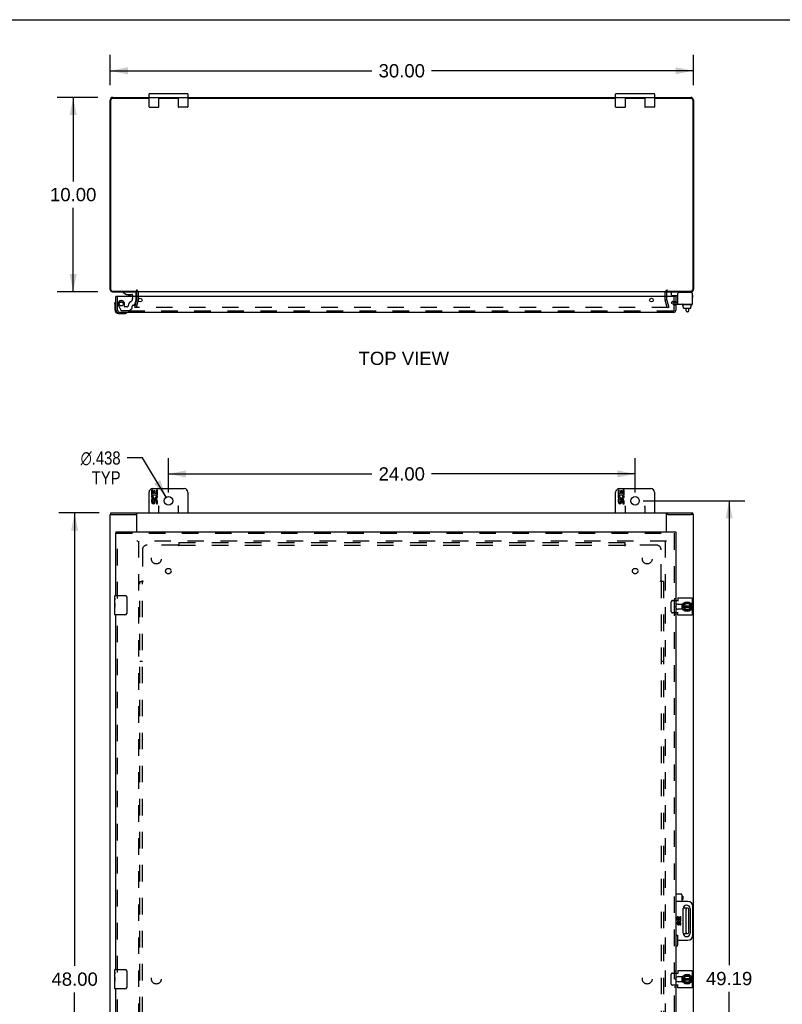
# Model space of a CAD drawing. Header units: inches. Extents: x 0 to 155, y 0 to 100.
# Tile 5 of 7: x 39 to 78, y 49 to 100. Entities that reach past the tile are written whole.
import ezdxf

# ---------------------------------------------------------------- set-up
doc = ezdxf.new("R2010")
doc.units = ezdxf.units.IN
doc.header["$LTSCALE"] = 8.5
doc.header["$MEASUREMENT"] = 0
doc.linetypes.add('HIDDEN', pattern=[0.2, 0.1, -0.1])
doc.layers.get('0').update_dxf_attribs({"linetype": 'CONTINUOUS'})
for name, color, linetype in [('DEFAULT_2', 8, 'HIDDEN'), ('DIMENSIONS', 7, 'CONTINUOUS'), ('DOOR_ASSEMBLY', 7, 'CONTINUOUS'), ('SUBPANEL', 7, 'CONTINUOUS')]:
    doc.layers.add(name, color=color, linetype=linetype)
doc.styles.get("Standard").update_dxf_attribs({"font": 'arial.ttf'})
doc.styles.add('TEXTSTYLE_1', font='gdt', dxfattribs={"width": 0.8})
doc.dimstyles.new('DIMSTYLE_1', dxfattribs={"dimtxt": 0.681818, "dimasz": 0.909091, "dimexe": 0.09, "dimexo": 0.07, "dimgap": 0.0375, "dimtad": 0, "dimtih": 1, "dimtoh": 1, "dimzin": 4, "dimdsep": 46, "dimtxsty": 'Standard', "dimblk": '_FILLED', "dimblk1": '_FILLED', "dimblk2": '_FILLED', "dimcen": 0.09, "dimadec": 3, "dimazin": 1, "dimtfac": 1, "dimtdec": 3, "dimtofl": 0, "dimtmove": 0, "dimatfit": 3, "dimldrblk": '_FILLED', "dimfxl": 0, "dimtolj": 1, "dimtzin": 4, "dimarcsym": 0})
doc.dimstyles.new('DIMSTYLE_2', dxfattribs={"dimtxt": 0.681818, "dimasz": 0.909091, "dimexe": 0.09, "dimexo": 0.07, "dimgap": 0.09, "dimtad": 0, "dimtih": 1, "dimtoh": 1, "dimdec": 3, "dimzin": 4, "dimdsep": 46, "dimtxsty": 'Standard', "dimblk": '_FILLED', "dimblk1": '_FILLED', "dimblk2": '_FILLED', "dimcen": 0.09, "dimadec": 3, "dimazin": 1, "dimtfac": 1, "dimtdec": 3, "dimtofl": 0, "dimtmove": 0, "dimatfit": 1, "dimldrblk": '_FILLED', "dimfxl": 0, "dimtolj": 1, "dimtzin": 4, "dimarcsym": 0})

# ---------------------------------------------------------------- blocks, each defined once
blk = doc.blocks.new('_FILLED')
at = {"color": 0, "linetype": 'ByBlock'}
blk.add_solid([(0, 0), (-1, 0.2), (-1, -0.2)], dxfattribs=at)
blk = doc.blocks.new('*D1')
at = {"layer": 'DIMENSIONS', "color": 2, "linetype": 'Continuous'}
for p, q in [((43.88, 96.633), (43.88, 98.189)), ((73.88, 96.633), (73.88, 98.189)), ((43.88, 97.37), (57.348, 97.37)), ((73.88, 97.37), (60.412, 97.37))]:
    blk.add_line(p, q, dxfattribs=at)
at = {"layer": 'DIMENSIONS', "color": 2, "linetype": 'Continuous', "xscale": 0.9090909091, "yscale": 0.9090909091, "zscale": 0.9090909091, "rotation": 180}
blk.add_blockref('_FILLED', (43.88, 97.37), dxfattribs=at)
at = {"layer": 'DIMENSIONS', "color": 2, "linetype": 'Continuous', "xscale": 0.9090909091, "yscale": 0.9090909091, "zscale": 0.9090909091}
blk.add_blockref('_FILLED', (73.88, 97.37), dxfattribs=at)
at = {"layer": 'DIMENSIONS', "color": 2, "linetype": 'Continuous', "insert": (58.88, 97.711), "char_height": 0.6818, "width": 2.38256, "attachment_point": 2, "line_spacing_factor": 0.9}
blk.add_mtext('30.00', dxfattribs=at)
blk = doc.blocks.new('*D2')
at = {"layer": 'DIMENSIONS', "color": 2, "linetype": 'Continuous'}
for p, q in [((43.244, 95.997), (41.16, 95.997)), ((41.978, 95.997), (41.978, 91.679)), ((41.978, 85.997), (41.978, 90.315)), ((43.244, 85.997), (41.16, 85.997))]:
    blk.add_line(p, q, dxfattribs=at)
at = {"layer": 'DIMENSIONS', "color": 2, "linetype": 'Continuous', "xscale": 0.9090909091, "yscale": 0.9090909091, "zscale": 0.9090909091}
for p, rotation in [((41.978, 95.997), 90), ((41.978, 85.997), 270)]:
    blk.add_blockref('_FILLED', p, dxfattribs=dict(at, rotation=rotation))
at = {"layer": 'DIMENSIONS', "color": 2, "linetype": 'Continuous', "insert": (41.978, 91.338), "char_height": 0.6818, "width": 2.38256, "attachment_point": 2, "line_spacing_factor": 0.9}
blk.add_mtext('10.00', dxfattribs=at)
blk = doc.blocks.new('*D6')
at = {"layer": 'DIMENSIONS', "color": 2, "linetype": 'Continuous'}
for p, q in [((45.551, 77.438), (44.755, 77.438)), ((46.767, 75.424), (45.551, 77.438))]:
    blk.add_line(p, q, dxfattribs=at)
at = {"layer": 'DIMENSIONS', "color": 2, "linetype": 'Continuous', "xscale": 0.9090909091, "yscale": 0.9090909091, "zscale": 0.9090909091, "rotation": 301.1315524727}
blk.add_blockref('_FILLED', (46.767, 75.424), dxfattribs=at)
at = {"layer": 'DIMENSIONS', "color": 2, "linetype": 'Continuous', "insert": (44.414, 77.779), "char_height": 0.68182, "width": 2.76191, "attachment_point": 3, "line_spacing_factor": 0.9, "style": 'TEXTSTYLE_1'}
blk.add_mtext('{\\fgdt;n}\\fArial;.438\\PTYP', dxfattribs=at)
blk = doc.blocks.new('*D7')
at = {"layer": 'DIMENSIONS', "color": 2, "linetype": 'Continuous'}
for p, q in [((46.88, 75.654), (46.88, 77.437)), ((70.88, 75.654), (70.88, 77.437)), ((46.88, 76.619), (57.348, 76.619)), ((70.88, 76.619), (60.412, 76.619))]:
    blk.add_line(p, q, dxfattribs=at)
at = {"layer": 'DIMENSIONS', "color": 2, "linetype": 'Continuous', "xscale": 0.9090909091, "yscale": 0.9090909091, "zscale": 0.9090909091, "rotation": 180}
blk.add_blockref('_FILLED', (46.88, 76.619), dxfattribs=at)
at = {"layer": 'DIMENSIONS', "color": 2, "linetype": 'Continuous', "xscale": 0.9090909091, "yscale": 0.9090909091, "zscale": 0.9090909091}
blk.add_blockref('_FILLED', (70.88, 76.619), dxfattribs=at)
at = {"layer": 'DIMENSIONS', "color": 2, "linetype": 'Continuous', "insert": (58.88, 76.96), "char_height": 0.6818, "width": 2.38256, "attachment_point": 2, "line_spacing_factor": 0.9}
blk.add_mtext('24.00', dxfattribs=at)
blk = doc.blocks.new('*D8')
at = {"layer": 'DIMENSIONS', "color": 2, "linetype": 'Continuous'}
for p, q in [((71.298, 75.237), (76.535, 75.237)), ((75.717, 75.237), (75.717, 51.325)), ((75.717, 26.05), (75.717, 49.961)), ((71.298, 26.05), (76.535, 26.05))]:
    blk.add_line(p, q, dxfattribs=at)
at = {"layer": 'DIMENSIONS', "color": 2, "linetype": 'Continuous', "xscale": 0.9090909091, "yscale": 0.9090909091, "zscale": 0.9090909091}
for p, rotation in [((75.717, 75.237), 90), ((75.717, 26.05), 270)]:
    blk.add_blockref('_FILLED', p, dxfattribs=dict(at, rotation=rotation))
at = {"layer": 'DIMENSIONS', "color": 2, "linetype": 'Continuous', "insert": (75.717, 50.984), "char_height": 0.6818, "width": 2.38256, "attachment_point": 2, "line_spacing_factor": 0.9}
blk.add_mtext('49.19', dxfattribs=at)
blk = doc.blocks.new('*D9')
at = {"layer": 'DIMENSIONS', "color": 2, "linetype": 'Continuous'}
for p, q in [((43.307, 74.612), (41.235, 74.612)), ((42.053, 74.612), (42.053, 51.293)), ((42.053, 26.612), (42.053, 49.93)), ((43.307, 26.612), (41.235, 26.612))]:
    blk.add_line(p, q, dxfattribs=at)
at = {"layer": 'DIMENSIONS', "color": 2, "linetype": 'Continuous', "xscale": 0.9090909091, "yscale": 0.9090909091, "zscale": 0.9090909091}
for p, rotation in [((42.053, 74.612), 90), ((42.053, 26.612), 270)]:
    blk.add_blockref('_FILLED', p, dxfattribs=dict(at, rotation=rotation))
at = {"layer": 'DIMENSIONS', "color": 2, "linetype": 'Continuous', "insert": (42.053, 50.953), "char_height": 0.6818, "width": 2.38256, "attachment_point": 2, "line_spacing_factor": 0.9}
blk.add_mtext('48.00', dxfattribs=at)

msp = doc.modelspace()

# ---------------------------------------------------------------- linework, layer by layer
at = {"color": 7, "linetype": 'Continuous'}
for p, q in [((0, 100), (154.5455, 100)), ((45.8802, 95.5221), (45.8802, 96.1721)), ((45.9052, 96.1971), (47.8552, 96.1971)), ((45.9052, 95.9971), (47.8552, 95.9971)), ((46.3802, 95.5221), (46.3802, 95.9971)), ((47.3802, 95.9971), (47.3802, 95.5221)), ((47.8802, 96.1721), (47.8802, 95.5221)), ((69.8802, 95.5221), (69.8802, 96.1721)), ((69.9052, 96.1971), (71.8552, 96.1971)), ((69.9052, 95.9971), (71.8552, 95.9971)), ((70.3802, 95.5221), (70.3802, 95.9971)), ((71.3802, 95.9971), (71.3802, 95.5221)), ((71.8802, 96.1721), (71.8802, 95.5221)), ((45.9052, 95.4971), (46.3552, 95.4971)), ((47.8552, 95.4971), (47.4052, 95.4971)), ((69.9052, 95.4971), (70.3552, 95.4971)), ((71.8552, 95.4971), (71.4052, 95.4971)), ((72.7612, 85.8196), (72.7612, 85.9571)), ((72.7712, 85.8096), (73.0863, 85.8096)), ((73.8237, 85.9171), (73.8237, 85.9036)), ((73.3046, 85.3296), (73.3046, 85.3496)), ((73.8016, 85.3196), (73.3146, 85.3196)), ((73.3567, 85.2126), (73.3567, 85.3196)), ((73.3567, 85.2126), (73.373, 85.2126)), ((73.3721, 85.1546), (73.3721, 85.2126)), ((73.373, 85.1546), (73.373, 85.2126)), ((73.7661, 85.2126), (73.7487, 85.2126)), ((73.7487, 85.1546), (73.7487, 85.2126)), ((73.7497, 85.1546), (73.7497, 85.2126)), ((73.7661, 85.2126), (73.7661, 85.3196)), ((73.8116, 85.3296), (73.8116, 85.3496)), ((73.3832, 85.1446), (73.7384, 85.1446)), ((73.5032, 85.0207), (73.5032, 85.1446)), ((73.5832, 84.9607), (73.5632, 84.9607)), ((73.6432, 85.0207), (73.6432, 85.1446)), ((45.8802, 74.6117), (45.8802, 75.6767)), ((46.0066, 75.7737), (46.0066, 75.5433)), ((46.0695, 75.7737), (46.0066, 75.7737)), ((46.0066, 75.5433), (46.2683, 75.5433)), ((46.0772, 75.5073), (46.0195, 75.5323)), ((46.0652, 75.8617), (47.6952, 75.8617)), ((46.0695, 75.6062), (46.0695, 75.7737)), ((46.1323, 75.6062), (46.0695, 75.6062)), ((46.1323, 75.7422), (46.1323, 75.6062)), ((46.193, 75.7422), (46.1323, 75.7422)), ((46.193, 75.6062), (46.193, 75.7422)), ((46.2581, 75.6062), (46.193, 75.6062)), ((46.2683, 75.5433), (46.2409, 75.5241)), ((46.2581, 75.7737), (46.2581, 75.6062)), ((46.321, 75.7737), (46.2581, 75.7737)), ((46.3028, 75.5433), (46.321, 75.5433)), ((46.321, 75.5433), (46.321, 75.7737)), ((47.8802, 75.6767), (47.8802, 74.6117)), ((69.8802, 74.6117), (69.8802, 75.6767)), ((70.0066, 75.7737), (70.0066, 75.5433)), ((70.0695, 75.7737), (70.0066, 75.7737)), ((70.0066, 75.5433), (70.2683, 75.5433)), ((70.0772, 75.5073), (70.0195, 75.5323)), ((70.0652, 75.8617), (71.6952, 75.8617)), ((70.0695, 75.6062), (70.0695, 75.7737)), ((70.1323, 75.6062), (70.0695, 75.6062)), ((70.1323, 75.7422), (70.1323, 75.6062)), ((70.193, 75.7422), (70.1323, 75.7422)), ((70.193, 75.6062), (70.193, 75.7422)), ((70.2581, 75.6062), (70.193, 75.6062)), ((70.2683, 75.5433), (70.2409, 75.5241)), ((70.2581, 75.7737), (70.2581, 75.6062)), ((70.321, 75.7737), (70.2581, 75.7737)), ((70.3028, 75.5433), (70.321, 75.5433)), ((70.321, 75.5433), (70.321, 75.7737)), ((71.8802, 75.6767), (71.8802, 74.6117)), ((46.0066, 75.3127), (46.0066, 75.1764)), ((46.0695, 75.3127), (46.0066, 75.3127)), ((46.0695, 75.1764), (46.0695, 75.3127)), ((46.1323, 75.2184), (46.1324, 75.1764)), ((46.193, 75.1558), (46.1929, 75.2248)), ((46.2581, 75.2184), (46.2581, 75.0821)), ((46.2581, 75.0821), (46.321, 75.0821)), ((46.321, 75.0821), (46.321, 75.2184)), ((70.0066, 75.3127), (70.0066, 75.1764)), ((70.0695, 75.3127), (70.0066, 75.3127)), ((70.0695, 75.1764), (70.0695, 75.3127)), ((70.1323, 75.2184), (70.1324, 75.1764)), ((70.193, 75.1558), (70.1929, 75.2248)), ((70.2581, 75.2184), (70.2581, 75.0821)), ((70.2581, 75.0821), (70.321, 75.0821)), ((70.321, 75.0821), (70.321, 75.2184)), ((43.8803, 74.5367), (43.9879, 74.5367)), ((43.9132, 74.5367), (43.9132, 74.6117)), ((45.2552, 74.5367), (45.1961, 74.5367)), ((45.2552, 74.6117), (45.2552, 74.5809)), ((46.3802, 74.6117), (46.3802, 74.9051)), ((47.3802, 74.9051), (47.3802, 74.6117)), ((70.3802, 74.6117), (70.3802, 74.9051)), ((71.3802, 74.9051), (71.3802, 74.6117)), ((72.5052, 74.6117), (72.5052, 74.5809)), ((72.5643, 74.5367), (72.5052, 74.5367)), ((73.8801, 74.5367), (73.7724, 74.5367)), ((73.8472, 74.5367), (73.8472, 74.6117)), ((73.3578, 69.7911), (73.4453, 69.9612)), ((73.6622, 69.9667), (73.4542, 69.9667)), ((73.4623, 69.9474), (73.4685, 69.9377)), ((73.4685, 69.9377), (73.6402, 69.9455)), ((73.6459, 69.9558), (73.6402, 69.9455)), ((73.6402, 69.9455), (73.7091, 69.8207)), ((73.7649, 69.7914), (73.671, 69.9615)), ((73.2925, 69.9197), (73.2925, 69.8031)), ((73.2925, 69.7706), (73.2925, 69.6537)), ((73.3086, 69.7427), (73.2959, 69.7404)), ((73.3577, 69.7822), (73.4454, 69.6023)), ((73.3721, 69.7527), (73.7497, 69.7527)), ((73.373, 69.8207), (73.7487, 69.8207)), ((73.4083, 69.8207), (73.4685, 69.9377)), ((73.4745, 69.6315), (73.4154, 69.7527)), ((73.4544, 69.5967), (73.6621, 69.5967)), ((73.4682, 69.6215), (73.4745, 69.6315)), ((73.6381, 69.6315), (73.4745, 69.6315)), ((73.7082, 69.7527), (73.6381, 69.6315)), ((73.6439, 69.6215), (73.6381, 69.6315)), ((73.6709, 69.602), (73.765, 69.7819)), ((73.5832, 54.2677), (73.352, 54.2677)), ((73.5032, 53.0157), (73.5032, 54.2077)), ((73.6432, 53.0157), (73.6432, 54.2077)), ((73.352, 52.9557), (73.5832, 52.9557)), ((73.2925, 50.7447), (73.2925, 50.6281)), ((73.3578, 50.6161), (73.4453, 50.7862)), ((73.4083, 50.6457), (73.4685, 50.7627)), ((73.6622, 50.7917), (73.4542, 50.7917)), ((73.4623, 50.7724), (73.4685, 50.7627)), ((73.4685, 50.7627), (73.6402, 50.7705)), ((73.6459, 50.7808), (73.6402, 50.7705)), ((73.6402, 50.7705), (73.7091, 50.6457)), ((73.7649, 50.6164), (73.671, 50.7865)), ((73.2925, 50.5956), (73.2925, 50.4787)), ((73.3086, 50.5677), (73.2959, 50.5654)), ((73.3577, 50.6072), (73.4454, 50.4273)), ((73.3721, 50.5777), (73.7497, 50.5777)), ((73.373, 50.6457), (73.7487, 50.6457)), ((73.4745, 50.4565), (73.4154, 50.5777)), ((73.4544, 50.4217), (73.6621, 50.4217)), ((73.4682, 50.4465), (73.4745, 50.4565)), ((73.6381, 50.4565), (73.4745, 50.4565)), ((73.7082, 50.5777), (73.6381, 50.4565)), ((73.6439, 50.4465), (73.6381, 50.4565)), ((73.6709, 50.427), (73.765, 50.6069))]:
    msp.add_line(p, q, dxfattribs=at)
at = {"color": 3, "linetype": 'Continuous'}
for p, q in [((43.8802, 86.1141), (43.8802, 95.8611)), ((43.9132, 86.1001), (43.9132, 95.8641)), ((45.8802, 95.9441), (43.9932, 95.9441)), ((44.0162, 95.9971), (45.8802, 95.9971)), ((47.3802, 95.9441), (46.3802, 95.9441)), ((47.8802, 95.9971), (69.8802, 95.9971)), ((69.8802, 95.9441), (47.8802, 95.9441)), ((71.3802, 95.9441), (70.3802, 95.9441)), ((71.8802, 95.9971), (73.7442, 95.9971)), ((73.7672, 95.9441), (71.8802, 95.9441)), ((73.8472, 95.8641), (73.8472, 86.1001)), ((73.8802, 95.8611), (73.8802, 86.1141)), ((43.9932, 86.0201), (45.2552, 86.0201)), ((43.9972, 85.9971), (45.2422, 85.9971)), ((72.5052, 85.9971), (45.2552, 85.9971)), ((45.2552, 85.7541), (45.2552, 85.9551)), ((72.5052, 86.0201), (73.7672, 86.0201)), ((72.5052, 85.9551), (72.5052, 85.7541)), ((72.5182, 85.9971), (73.7632, 85.9971)), ((73.0863, 85.3596), (73.0863, 85.9036)), ((73.7637, 85.9636), (73.1463, 85.9636)), ((73.8237, 85.9036), (73.8237, 85.3596)), ((73.0863, 85.3596), (73.8237, 85.3596)), ((43.8802, 26.6867), (43.8802, 74.5367)), ((43.9132, 74.6117), (73.8472, 74.6117)), ((43.9925, 74.5367), (45.1961, 74.5367)), ((45.2552, 73.643), (45.2552, 74.5809)), ((72.5052, 73.643), (72.5052, 74.5809)), ((72.5643, 74.5367), (73.7679, 74.5367)), ((73.8802, 26.6867), (73.8802, 74.5367)), ((72.9747, 70.1004), (73.0863, 70.1004)), ((73.0863, 70.2332), (73.0863, 70.0692)), ((73.0863, 70.2332), (73.8237, 70.2332)), ((73.8237, 70.2332), (73.8237, 69.3402)), ((73.0863, 69.473), (72.9747, 69.473)), ((73.0863, 69.3402), (73.0863, 69.5042)), ((73.0995, 69.9197), (73.3425, 69.9197)), ((73.3425, 69.6537), (73.0995, 69.6537)), ((73.8237, 69.3402), (73.0863, 69.3402)), ((72.9747, 50.9254), (73.0863, 50.9254)), ((73.0863, 51.0582), (73.8237, 51.0582)), ((73.0863, 51.0582), (73.0863, 50.8942)), ((73.0995, 50.7447), (73.3425, 50.7447)), ((73.8237, 51.0582), (73.8237, 50.1652)), ((73.0863, 50.298), (72.9747, 50.298)), ((73.0863, 50.1652), (73.0863, 50.3292)), ((73.3425, 50.4787), (73.0995, 50.4787)), ((73.8237, 50.1652), (73.0863, 50.1652))]:
    msp.add_line(p, q, dxfattribs=at)
at = {"color": 7, "linetype": 'Continuous'}
for points in [[(46.3552, 74.9767), (46.3573, 74.9726), (46.3595, 74.9685), (46.3616, 74.9644), (46.3637, 74.9603), (46.3657, 74.9561), (46.3677, 74.9519), (46.3696, 74.9477), (46.3713, 74.9435), (46.373, 74.9392), (46.3746, 74.9349), (46.376, 74.9305), (46.3773, 74.926), (46.3784, 74.9213), (46.3793, 74.9162), (46.3799, 74.9108), (46.3802, 74.9051)], [(47.3802, 74.9051), (47.3805, 74.9114), (47.3813, 74.918), (47.3828, 74.9247), (47.3847, 74.9317), (47.3872, 74.9388), (47.3901, 74.946), (47.3934, 74.9534), (47.3971, 74.961), (47.401, 74.9688), (47.4052, 74.9767)], [(70.3552, 74.9767), (70.3573, 74.9726), (70.3595, 74.9685), (70.3616, 74.9644), (70.3637, 74.9603), (70.3657, 74.9561), (70.3677, 74.9519), (70.3696, 74.9477), (70.3713, 74.9435), (70.373, 74.9392), (70.3746, 74.9349), (70.376, 74.9305), (70.3773, 74.926), (70.3784, 74.9213), (70.3793, 74.9162), (70.3799, 74.9108), (70.3802, 74.9051)], [(71.3802, 74.9051), (71.3805, 74.9114), (71.3813, 74.918), (71.3828, 74.9247), (71.3847, 74.9317), (71.3872, 74.9388), (71.3901, 74.946), (71.3934, 74.9534), (71.3971, 74.961), (71.401, 74.9688), (71.4052, 74.9767)], [(73.3049, 69.742), (73.3064, 69.7322), (73.3106, 69.714), (73.316, 69.6962)], [(73.316, 69.6962), (73.3227, 69.6788), (73.3307, 69.6619), (73.3353, 69.6537)], [(73.3049, 50.567), (73.3064, 50.5572), (73.3106, 50.539), (73.316, 50.5212)], [(73.316, 50.5212), (73.3227, 50.5038), (73.3307, 50.4869), (73.3353, 50.4787)]]:
    msp.add_lwpolyline(points, dxfattribs=at)
for centre, radius in [((46.8802, 75.2367), 0.219), ((70.8802, 75.2367), 0.219), ((73.5581, 69.7867), 0.2535), ((73.5581, 50.6117), 0.2535)]:
    msp.add_circle(centre, radius, dxfattribs=at)
at = {"color": 3, "linetype": 'Continuous'}
for centre, radius, start, end in [((44.0162, 95.8611), 0.136, 90, 180), ((43.9932, 95.8641), 0.08, 90, 180), ((73.7442, 95.8611), 0.136, 0, 90), ((73.7672, 95.8641), 0.08, 0, 90), ((43.9972, 86.1141), 0.117, 180, 270), ((43.9932, 86.1001), 0.08, 180, 270), ((45.2132, 85.9551), 0.042, 0, 90), ((72.5472, 85.9551), 0.042, 90, 180), ((73.1463, 85.9036), 0.06, 90, 180), ((73.7632, 86.1141), 0.117, 270, 360), ((73.7637, 85.9036), 0.06, 0, 90), ((73.7672, 86.1001), 0.08, 270, 360), ((73.0995, 69.7867), 0.133, 90, 159.88946), ((73.0995, 69.7867), 0.133, 200.11054, 270), ((73.0995, 50.6117), 0.133, 90, 159.88946), ((73.0995, 50.6117), 0.133, 200.11054, 270)]:
    msp.add_arc(centre, radius, start, end, dxfattribs=at)
at = {"color": 7, "linetype": 'Continuous'}
for centre, radius, start, end in [((45.9052, 96.1721), 0.025, 90, 180), ((45.9052, 96.0221), 0.025, 180, 270), ((47.8552, 96.1721), 0.025, 0, 90), ((47.8552, 96.0221), 0.025, 270, 360), ((69.9052, 96.1721), 0.025, 90, 180), ((69.9052, 96.0221), 0.025, 180, 270), ((71.8552, 96.1721), 0.025, 0, 90), ((71.8552, 96.0221), 0.025, 270, 360), ((45.9052, 95.5221), 0.025, 180, 270), ((46.3552, 95.5221), 0.025, 270, 360), ((47.4052, 95.5221), 0.025, 180, 270), ((47.8552, 95.5221), 0.025, 270, 360), ((69.9052, 95.5221), 0.025, 180, 270), ((70.3552, 95.5221), 0.025, 270, 360), ((71.4052, 95.5221), 0.025, 180, 270), ((71.8552, 95.5221), 0.025, 270, 360), ((72.8012, 85.9571), 0.04, 90, 180), ((72.7712, 85.8196), 0.01, 180, 270), ((73.7437, 85.9171), 0.08, 0, 79.81857), ((73.3146, 85.3496), 0.01, 89.99999, 180), ((73.3146, 85.3296), 0.01, 180, 270.00001), ((73.8016, 85.3496), 0.01, 0, 90.00001), ((73.8016, 85.3296), 0.01, 269.99999, 360), ((73.8081, 85.4776), 0.0162, 343.79096, 16.20904), ((73.5632, 85.0207), 0.06, 180, 270), ((73.5832, 85.0207), 0.06, 270, 360), ((46.0652, 75.6767), 0.185, 90, 180), ((46.1638, 75.4699), 0.1572, 156.59665, 341.87913), ((46.1638, 75.4699), 0.0943, 156.59665, 35.11217), ((46.1638, 75.4699), 0.1572, 25.73705, 27.8532), ((46.1671, 75.4701), 0.1541, 341.41988, 26.19629), ((47.6952, 75.6767), 0.185, 0, 90), ((70.0652, 75.6767), 0.185, 90, 180), ((70.1638, 75.4699), 0.1572, 156.59665, 341.87913), ((70.1638, 75.4699), 0.0943, 156.59665, 35.11217), ((70.1638, 75.4699), 0.1572, 25.73705, 27.8532), ((70.1671, 75.4701), 0.1541, 341.41988, 26.19629), ((71.6952, 75.6767), 0.185, 0, 90), ((46.1009, 75.1764), 0.0943, 179.99114, 347.43379), ((46.1009, 75.1764), 0.0314, 180, 0.04847), ((46.2266, 75.2184), 0.0943, 0, 180), ((46.2273, 75.2135), 0.0362, 83.42855, 161.76278), ((46.2266, 75.2184), 0.0314, 0, 81.22946), ((70.1009, 75.1764), 0.0943, 179.99114, 347.43379), ((70.1009, 75.1764), 0.0314, 180, 0.04847), ((70.2266, 75.2184), 0.0943, 0, 180), ((70.2273, 75.2135), 0.0362, 83.42855, 161.76278), ((70.2266, 75.2184), 0.0314, 0, 81.22946), ((45.9052, 74.6367), 0.025, 180, 270), ((46.3552, 74.6367), 0.025, 270, 360), ((47.4052, 74.6367), 0.025, 180, 270), ((47.8552, 74.6367), 0.025, 270, 360), ((69.9052, 74.6367), 0.025, 180, 270), ((70.3552, 74.6367), 0.025, 270, 360), ((71.4052, 74.6367), 0.025, 180, 270), ((71.8552, 74.6367), 0.025, 270, 360), ((73.4542, 69.9567), 0.01, 90, 152.76466), ((73.6622, 69.9567), 0.01, 28.89679, 90), ((73.5581, 69.7867), 0.2662, 150.01367, 190), ((73.5581, 69.7867), 0.2812, 151.76222, 160.79637), ((73.5581, 69.7867), 0.2812, 199.20363, 208.23778), ((73.3667, 69.7865), 0.01, 152.76466, 205.9948), ((73.4544, 69.6067), 0.01, 205.9948, 270), ((73.6621, 69.6067), 0.01, 270, 332.39466), ((73.7561, 69.7865), 0.01, 332.39466, 28.89679), ((73.5581, 69.7867), 0.2662, 356.15136, 3.54818), ((73.5632, 54.2077), 0.06, 90, 180), ((73.5832, 54.2077), 0.06, 0, 90), ((73.5632, 53.0157), 0.06, 180, 270), ((73.5832, 53.0157), 0.06, 270, 360), ((73.5581, 50.6117), 0.2662, 150.01367, 190), ((73.5581, 50.6117), 0.2812, 151.76222, 160.79637), ((73.4542, 50.7817), 0.01, 90, 152.76466), ((73.6622, 50.7817), 0.01, 28.89679, 90), ((73.5581, 50.6117), 0.2812, 199.20363, 208.23778), ((73.3667, 50.6115), 0.01, 152.76466, 205.9948), ((73.4544, 50.4317), 0.01, 205.9948, 270), ((73.6621, 50.4317), 0.01, 270, 332.39466), ((73.7561, 50.6115), 0.01, 332.39466, 28.89679), ((73.5581, 50.6117), 0.2662, 356.15136, 3.54818)]:
    msp.add_arc(centre, radius, start, end, dxfattribs=at)
for centre, major_axis, ratio, start_param, end_param in [((73.3832, 85.1546), (-0.0111, 0), 0.8988338, 6.2831853, 7.8539816), ((73.3842, 85.1546), (0.0112, 0), 0.8891342, -3.1415927, -1.5707963), ((73.7373, 85.1546), (0.0114, 0), 0.8754916, -1.5707963, 0), ((73.7384, 85.1546), (-0.0113, 0), 0.8861604, 7.8539816, 9.424778)]:
    msp.add_ellipse(centre, major_axis=major_axis, ratio=ratio, start_param=start_param, end_param=end_param, dxfattribs=at)
at = {"layer": 'DEFAULT_2', "color": 8, "linetype": 'HIDDEN'}
for p, q in [((45.2552, 85.5965), (45.2552, 85.7541)), ((45.3302, 85.5965), (45.3302, 85.9551)), ((72.4302, 85.5965), (72.4302, 85.9551)), ((72.5052, 85.7541), (72.5052, 85.5965)), ((45.1509, 85.2039), (45.2543, 85.59)), ((45.2233, 85.1845), (45.1509, 85.2039)), ((72.5889, 85.1845), (45.1715, 85.1845)), ((45.3268, 85.5706), (45.2233, 85.1845)), ((72.5371, 85.1845), (72.4336, 85.5706)), ((72.506, 85.59), (72.6095, 85.2039)), ((72.5371, 85.1845), (72.6095, 85.2039)), ((72.7978, 85.5049), (72.7458, 85.4148)), ((72.7458, 85.4148), (72.8173, 85.3735)), ((72.7978, 85.5049), (72.8693, 85.4636)), ((72.8693, 85.4636), (73.0863, 85.4636)), ((72.8693, 85.3596), (73.0863, 85.3596)), ((72.5052, 73.1617), (45.2552, 73.1617)), ((45.3302, 73.1617), (45.3302, 28.0617)), ((72.4302, 73.1617), (72.4302, 28.0617)), ((72.7458, 69.533), (72.7458, 70.0404)), ((72.7978, 70.1004), (72.9747, 70.1004)), ((72.9747, 69.473), (72.7978, 69.473)), ((72.7458, 50.358), (72.7458, 50.8654)), ((72.7978, 50.9254), (72.9747, 50.9254)), ((72.9747, 50.298), (72.7978, 50.298))]:
    msp.add_line(p, q, dxfattribs=at)
for points in [[(45.1569, 85.2025), (45.1566, 85.2011), (45.1565, 85.1996), (45.1565, 85.1989)], [(45.1565, 85.1989), (45.1565, 85.1981), (45.1566, 85.1967), (45.157, 85.1953), (45.1574, 85.1939), (45.158, 85.1925), (45.1588, 85.1912), (45.1596, 85.19), (45.1606, 85.1889), (45.1617, 85.1879), (45.1629, 85.187), (45.1642, 85.1863), (45.1656, 85.1856)], [(45.1715, 85.1845), (45.1699, 85.1845), (45.1685, 85.1848), (45.167, 85.1851), (45.1656, 85.1856)], [(72.6039, 85.1989), (72.6039, 85.1981), (72.6037, 85.1967), (72.6034, 85.1953), (72.603, 85.1939), (72.6024, 85.1925), (72.6016, 85.1912), (72.6007, 85.19), (72.5998, 85.1889), (72.5987, 85.1879), (72.5975, 85.187), (72.5962, 85.1863), (72.5948, 85.1856), (72.5934, 85.1851), (72.5919, 85.1848), (72.5904, 85.1845), (72.5889, 85.1845)], [(72.6034, 85.2025), (72.6037, 85.2011), (72.6039, 85.1996), (72.6039, 85.1989)], [(72.7978, 70.1004), (72.7919, 70.1), (72.7862, 70.0989), (72.7806, 70.097), (72.7752, 70.0944), (72.7701, 70.0912), (72.7654, 70.0873), (72.761, 70.0828), (72.7571, 70.0778), (72.7538, 70.0723), (72.7509, 70.0664), (72.7487, 70.0602), (72.7471, 70.0537), (72.7461, 70.0471), (72.7458, 70.0404)], [(72.7458, 69.533), (72.7461, 69.5262), (72.7471, 69.5196), (72.7487, 69.5132), (72.7509, 69.5069), (72.7538, 69.501), (72.7571, 69.4956), (72.761, 69.4905), (72.7654, 69.4861), (72.7701, 69.4822), (72.7752, 69.4789), (72.7806, 69.4763), (72.7862, 69.4745), (72.7919, 69.4734), (72.7978, 69.473)], [(72.7978, 50.9254), (72.7919, 50.925), (72.7862, 50.9239), (72.7806, 50.922), (72.7752, 50.9194), (72.7701, 50.9162), (72.7654, 50.9123), (72.761, 50.9078), (72.7571, 50.9028), (72.7538, 50.8973), (72.7509, 50.8914), (72.7487, 50.8852), (72.7471, 50.8787), (72.7461, 50.8721), (72.7458, 50.8654)], [(72.7458, 50.358), (72.7461, 50.3512), (72.7471, 50.3446), (72.7487, 50.3382), (72.7509, 50.3319), (72.7538, 50.326), (72.7571, 50.3206), (72.761, 50.3155), (72.7654, 50.3111), (72.7701, 50.3072), (72.7752, 50.3039), (72.7806, 50.3013), (72.7862, 50.2995), (72.7919, 50.2984), (72.7978, 50.298)]]:
    msp.add_lwpolyline(points, dxfattribs=at)
for centre, radius, start, end in [((45.2132, 85.9551), 0.117, 0, 90), ((72.5472, 85.9551), 0.117, 90, 180), ((45.2302, 85.5965), 0.025, 345, 360), ((45.2302, 85.5965), 0.1, 345, 360), ((72.5302, 85.5965), 0.1, 180, 195), ((72.5302, 85.5965), 0.025, 180, 195), ((72.8693, 85.4636), 0.104, 240, 270), ((73.0995, 69.7867), 0.133, 159.88946, 200.11054), ((73.0995, 50.6117), 0.133, 159.88946, 200.11054)]:
    msp.add_arc(centre, radius, start, end, dxfattribs=at)
at = {"layer": 'DOOR_ASSEMBLY', "color": 3, "linetype": 'Continuous'}
for p, q in [((44.1747, 85.0461), (44.1747, 85.7541)), ((72.9747, 85.7541), (44.1747, 85.7541)), ((72.9747, 85.7541), (72.9747, 85.0461)), ((72.8577, 84.9291), (44.2917, 84.9291)), ((44.1747, 73.643), (72.9747, 73.643)), ((44.1747, 70.3618), (44.1747, 73.568)), ((72.9747, 73.568), (72.9747, 27.6553)), ((44.1747, 51.1117), (44.1747, 69.3618)), ((44.1747, 31.8615), (44.1747, 50.1117))]:
    msp.add_line(p, q, dxfattribs=at)
at = {"layer": 'DOOR_ASSEMBLY', "color": 8, "linetype": 'HIDDEN'}
for p, q in [((44.2497, 85.0461), (44.2497, 85.7541)), ((45.1387, 85.9971), (44.5487, 85.9971)), ((45.0327, 85.7541), (45.0327, 85.6441)), ((45.2177, 85.5871), (45.2177, 85.7541)), ((72.8997, 85.0461), (72.8997, 85.7541)), ((44.3007, 85.2811), (44.4353, 85.0481)), ((44.6217, 85.2341), (44.6217, 85.3671)), ((44.7317, 85.2181), (44.6377, 85.2181)), ((44.8948, 85.0419), (45.0098, 85.157)), ((45.0157, 85.1711), (45.0157, 85.2491)), ((45.0747, 85.3081), (45.1191, 85.3081)), ((45.1491, 85.3311), (45.2177, 85.5871)), ((72.9747, 85.4691), (72.8997, 85.4691)), ((72.9747, 85.3128), (72.8997, 85.3128)), ((72.8577, 85.0041), (44.2917, 85.0041)), ((44.4612, 85.0331), (44.8735, 85.0331)), ((44.1747, 73.568), (72.9747, 73.568)), ((44.2497, 70.2068), (44.2497, 73.568)), ((72.8997, 73.568), (72.8997, 27.6553)), ((72.9747, 70.1929), (72.8997, 70.1929)), ((44.2497, 50.9567), (44.2497, 69.5168)), ((72.9747, 69.3804), (72.8997, 69.3804)), ((72.9747, 51.0179), (72.8997, 51.0179)), ((44.2497, 31.7065), (44.2497, 50.2667)), ((72.9747, 50.2054), (72.8997, 50.2054))]:
    msp.add_line(p, q, dxfattribs=at)
at = {"layer": 'DOOR_ASSEMBLY', "color": 7, "linetype": 'Continuous'}
for p, q in [((44.5487, 85.9971), (44.5487, 85.9581)), ((44.5487, 85.9581), (44.7247, 85.8591)), ((44.7247, 85.8591), (45.0017, 85.8591)), ((44.8127, 85.8426), (44.8121, 85.8426)), ((44.8127, 85.8426), (44.9532, 85.8426)), ((44.9542, 85.8426), (44.9532, 85.8426)), ((45.0327, 85.8281), (45.0327, 85.7541)), ((45.2177, 85.7541), (45.2177, 85.9181)), ((72.8187, 85.7541), (72.8187, 85.7966)), ((72.8937, 85.7641), (72.8928, 85.7541)), ((72.8937, 85.7641), (72.9747, 85.7641)), ((72.9147, 85.7641), (72.9147, 85.8096)), ((72.9747, 85.7541), (72.9747, 85.7641)), ((73.8497, 85.7166), (73.8497, 85.7966)), ((44.1147, 85.3584), (44.1176, 85.3964)), ((44.1147, 85.3584), (44.1147, 85.0691)), ((44.3147, 84.8691), (44.604, 84.8691)), ((44.1747, 73.643), (44.1747, 73.568)), ((72.9747, 73.643), (72.9747, 73.568)), ((44.1147, 70.2028), (44.1147, 70.3468)), ((44.1147, 69.9469), (44.1147, 70.1997)), ((44.1236, 70.1447), (44.1147, 70.1447)), ((44.1147, 69.977), (44.1247, 69.977)), ((44.1147, 69.3768), (44.1147, 69.9444)), ((44.1247, 69.977), (44.1247, 70.1338)), ((44.1297, 70.3618), (44.6397, 70.3618)), ((44.7396, 70.2618), (44.7396, 69.4618)), ((44.1175, 69.9141), (44.1147, 69.9141)), ((44.1147, 69.7823), (44.1239, 69.7823)), ((44.1147, 69.7464), (44.1247, 69.7464)), ((44.1147, 69.6835), (44.1247, 69.6835)), ((44.1147, 69.516), (44.1247, 69.516)), ((44.1247, 69.7933), (44.1247, 69.8463)), ((44.1247, 69.516), (44.1247, 69.7464)), ((44.6397, 69.3618), (44.1297, 69.3618)), ((73.2597, 54.9867), (72.9747, 54.9867)), ((73.2897, 54.9567), (73.2897, 54.6417)), ((73.2897, 54.8842), (73.3088, 54.8842)), ((73.3088, 54.8842), (73.3372, 54.8792)), ((73.3088, 54.8842), (73.3088, 54.7142)), ((73.3372, 54.8792), (73.3372, 54.7192)), ((73.2597, 54.6117), (72.9747, 54.6117)), ((73.2897, 54.7142), (73.3088, 54.7142)), ((73.3088, 54.7142), (73.3372, 54.7192)), ((73.5997, 54.6117), (73.3197, 54.6117)), ((73.3503, 52.9789), (73.3503, 54.2445)), ((73.7097, 54.2445), (73.7097, 52.9789)), ((73.8497, 52.8617), (73.8497, 54.3617)), ((73.0913, 53.8179), (73.0537, 53.8179)), ((73.0537, 53.8179), (73.0537, 53.6805)), ((73.0913, 53.7181), (73.0913, 53.8179)), ((73.1649, 53.7992), (73.1288, 53.7992)), ((73.1288, 53.7992), (73.1288, 53.7181)), ((73.1649, 53.7181), (73.1649, 53.7992)), ((73.2413, 53.8179), (73.2038, 53.8179)), ((73.2038, 53.8179), (73.2038, 53.7181)), ((73.2413, 53.6805), (73.2413, 53.8179)), ((73.0537, 53.6805), (73.2099, 53.6805)), ((73.0913, 53.5432), (73.0537, 53.5432)), ((73.0537, 53.5432), (73.0537, 53.4615)), ((73.0959, 53.6591), (73.0615, 53.674)), ((73.1288, 53.7181), (73.0913, 53.7181)), ((73.0913, 53.4615), (73.0913, 53.5432)), ((73.1287, 53.4866), (73.1287, 53.4615)), ((73.2038, 53.7181), (73.1649, 53.7181)), ((73.1649, 53.4494), (73.1649, 53.4871)), ((73.2099, 53.6805), (73.1935, 53.6691)), ((73.2038, 53.4871), (73.2038, 53.4054)), ((73.2038, 53.4054), (73.2413, 53.4054)), ((73.2305, 53.6805), (73.2413, 53.6805)), ((73.2413, 53.4054), (73.2413, 53.4871)), ((73.0347, 52.8617), (72.9747, 52.8617)), ((73.0647, 52.8317), (73.0647, 52.3542)), ((73.0347, 52.3242), (72.9747, 52.3242)), ((73.0647, 52.6117), (73.5997, 52.6117)), ((44.1147, 50.9527), (44.1147, 51.0967)), ((44.1147, 50.6968), (44.1147, 50.9495)), ((44.1236, 50.8946), (44.1147, 50.8946)), ((44.1147, 50.7268), (44.1247, 50.7268)), ((44.1147, 50.1267), (44.1147, 50.6943)), ((44.1247, 50.7268), (44.1247, 50.8836)), ((44.1297, 51.1117), (44.6397, 51.1117)), ((44.7396, 51.0117), (44.7396, 50.2117)), ((44.1175, 50.664), (44.1147, 50.664)), ((44.1147, 50.5322), (44.1239, 50.5322)), ((44.1147, 50.4962), (44.1247, 50.4962)), ((44.1147, 50.4334), (44.1247, 50.4334)), ((44.1147, 50.2659), (44.1247, 50.2659)), ((44.1247, 50.5432), (44.1247, 50.5962)), ((44.1247, 50.2659), (44.1247, 50.4962)), ((44.6397, 50.1117), (44.1297, 50.1117))]:
    msp.add_line(p, q, dxfattribs=at)
for points in [[(44.1147, 70.2028), (44.1149, 70.1995), (44.1154, 70.1952), (44.1163, 70.19), (44.1174, 70.1839), (44.1187, 70.177), (44.1201, 70.1693), (44.1215, 70.161), (44.1228, 70.1522), (44.1238, 70.1431), (44.1247, 70.1338)], [(44.1147, 69.9469), (44.1149, 69.9397), (44.1155, 69.932), (44.1163, 69.9237), (44.1174, 69.915), (44.1197, 69.8972)], [(44.7329, 70.298), (44.7349, 70.2923), (44.7366, 70.2864), (44.7379, 70.2804), (44.7388, 70.2743), (44.7394, 70.2681), (44.7396, 70.2618)], [(44.1197, 69.8972), (44.1208, 69.8881), (44.1219, 69.8791), (44.1228, 69.8704), (44.1236, 69.862), (44.1242, 69.8539), (44.1247, 69.8463)], [(44.1247, 69.7933), (44.1243, 69.7871), (44.1238, 69.781), (44.1233, 69.7749), (44.1228, 69.769), (44.1221, 69.7631), (44.1215, 69.7574)], [(44.7396, 69.4618), (44.7394, 69.4555), (44.7388, 69.4493), (44.7379, 69.4432), (44.7366, 69.4372), (44.7349, 69.4313), (44.7329, 69.4256)], [(73.0947, 52.8317), (73.0881, 52.8383), (73.0815, 52.8442), (73.075, 52.8495), (73.0684, 52.8539), (73.0618, 52.8574), (73.0552, 52.8598), (73.0489, 52.8612), (73.0427, 52.8617)], [(44.1147, 50.9527), (44.1149, 50.9493), (44.1154, 50.9451), (44.1163, 50.9399), (44.1174, 50.9338), (44.1187, 50.9268), (44.1201, 50.9191), (44.1215, 50.9108), (44.1228, 50.9021), (44.1238, 50.893), (44.1247, 50.8836)], [(44.1147, 50.6968), (44.1149, 50.6896), (44.1155, 50.6819), (44.1163, 50.6736), (44.1174, 50.6649), (44.1197, 50.647)], [(44.7329, 51.0478), (44.7349, 51.0422), (44.7366, 51.0363), (44.7379, 51.0303), (44.7388, 51.0242), (44.7394, 51.018), (44.7396, 51.0117)], [(44.1197, 50.647), (44.1208, 50.638), (44.1219, 50.629), (44.1228, 50.6203), (44.1236, 50.6118), (44.1242, 50.6038), (44.1247, 50.5962)], [(44.1247, 50.5432), (44.1243, 50.537), (44.1238, 50.5309), (44.1233, 50.5248), (44.1228, 50.5188), (44.1221, 50.513), (44.1215, 50.5072)], [(44.7396, 50.2117), (44.7394, 50.2054), (44.7388, 50.1991), (44.7379, 50.193), (44.7366, 50.187), (44.7349, 50.1812), (44.7329, 50.1755)]]:
    msp.add_lwpolyline(points, dxfattribs=at)
at = {"layer": 'DOOR_ASSEMBLY', "color": 3, "linetype": 'Continuous'}
for centre in [(45.4247, 85.5661), (71.7247, 85.5661)]:
    msp.add_circle(centre, 0.094, dxfattribs=at)
at = {"layer": 'DOOR_ASSEMBLY', "color": 8, "linetype": 'HIDDEN'}
msp.add_circle((44.4497, 85.3671), 0.103, dxfattribs=at)
at = {"layer": 'DOOR_ASSEMBLY', "color": 7, "linetype": 'Continuous'}
for centre, radius, start, end in [((44.8132, 85.9326), 0.09, 234.81225, 269.32802), ((44.9532, 85.9326), 0.09, 270.67198, 304.92318), ((45.0017, 85.8281), 0.031, 0, 90), ((45.1387, 85.9181), 0.079, 0, 90), ((72.8487, 85.7966), 0.03, 154.28495, 180), ((73.8197, 85.7966), 0.03, 0, 82.23317), ((73.8197, 85.7166), 0.03, 277.76683, 360), ((44.3647, 85.3584), 0.25, 149.11011, 180), ((44.163, 85.4791), 0.015, 96.37959, 149.11011), ((44.1597, 85.4791), 0.015, 0, 83.62041), ((44.3147, 85.0691), 0.2, 180, 270), ((44.604, 85.1191), 0.25, 270, 300.88989), ((44.7247, 84.9141), 0.015, 6.37959, 90), ((44.7247, 84.9174), 0.015, 300.88989, 353.62041), ((44.1297, 70.3468), 0.015, 90, 180), ((44.6397, 70.2618), 0.1, 21.19986, 90), ((44.1297, 69.3768), 0.015, 180, 270), ((44.6397, 69.4618), 0.1, 270, 338.79459), ((73.2597, 54.9567), 0.03, 0, 90), ((73.2597, 54.6417), 0.03, 270, 360), ((73.3197, 54.6417), 0.03, 180, 270), ((73.53, 54.2445), 0.1797, 0, 180), ((73.5997, 54.3617), 0.25, 0, 90), ((73.1475, 53.6367), 0.0938, 156.59861, 341.86689), ((73.11, 53.4616), 0.0563, 180.02436, 347.48276), ((73.1475, 53.6367), 0.0563, 156.59861, 35.10841), ((73.11, 53.4615), 0.0187, 180, 0.05379), ((73.185, 53.4867), 0.0563, 0.45016, 180.05379), ((73.1843, 53.4871), 0.0194, 359.97136, 180.02864), ((73.1475, 53.6367), 0.0938, 25.74404, 27.85064), ((73.1495, 53.6369), 0.092, 341.40747, 26.20347), ((73.0347, 52.8317), 0.03, 0, 90), ((73.53, 52.9789), 0.1797, 180, 360), ((73.5997, 52.8617), 0.25, 270, 360), ((73.0347, 52.3542), 0.03, 270, 360), ((44.1297, 51.0967), 0.015, 90, 180), ((44.6397, 51.0117), 0.1, 21.19986, 90), ((44.1297, 50.1267), 0.015, 180, 270), ((44.6397, 50.2117), 0.1, 270, 338.79459)]:
    msp.add_arc(centre, radius, start, end, dxfattribs=at)
at = {"layer": 'DOOR_ASSEMBLY', "color": 8, "linetype": 'HIDDEN'}
for centre, radius, start, end in [((44.4497, 85.3671), 0.172, 0, 210), ((44.6377, 85.2341), 0.016, 180, 270), ((44.7317, 85.3081), 0.09, 270, 360), ((45.0067, 85.3081), 0.185, 115.7418, 180), ((44.8447, 85.6441), 0.188, 295.7418, 360), ((44.9957, 85.1711), 0.02, 315, 360), ((45.0747, 85.2491), 0.059, 90, 180), ((45.1191, 85.3391), 0.031, 270, 345), ((44.2917, 85.0461), 0.042, 180, 270), ((44.4612, 85.0631), 0.03, 210, 270), ((44.8735, 85.0631), 0.03, 270, 315), ((72.8577, 85.0461), 0.042, 270, 360)]:
    msp.add_arc(centre, radius, start, end, dxfattribs=at)
at = {"layer": 'DOOR_ASSEMBLY', "color": 3, "linetype": 'Continuous'}
for centre, start, end in [((44.2917, 85.0461), 180, 270), ((72.8577, 85.0461), 270, 360)]:
    msp.add_arc(centre, 0.117, start, end, dxfattribs=at)
at = {"layer": 'DOOR_ASSEMBLY', "color": 7, "linetype": 'Continuous'}
for centre, start_param, end_param in [((44.3147, 69.7798), -3.1415927, -2.8797758), ((44.3147, 50.5296), 3.1415927, 3.4034095)]:
    msp.add_ellipse(centre, major_axis=(0.2, 0), ratio=0.4328081, start_param=start_param, end_param=end_param, dxfattribs=at)
at = {"layer": 'SUBPANEL', "color": 8, "linetype": 'HIDDEN'}
for p, q in [((47.4114, 73.0804), (47.4114, 72.994)), ((47.4114, 73.0804), (70.3489, 73.0804)), ((47.4114, 72.994), (47.4114, 72.9146)), ((70.3489, 73.0804), (70.3489, 72.994)), ((70.3489, 72.994), (70.3489, 72.9146)), ((45.5364, 72.7054), (45.5364, 71.1158)), ((47.3761, 72.9554), (45.7864, 72.9554)), ((47.3893, 72.9356), (47.3855, 72.942)), ((47.4114, 72.9554), (70.3489, 72.9554)), ((71.9739, 72.9554), (70.3843, 72.9554)), ((72.2239, 71.1158), (72.2239, 72.7054)), ((45.4114, 30.1429), (45.4114, 71.0804)), ((45.4114, 71.0804), (45.4979, 71.0804)), ((45.4979, 71.0804), (45.5773, 71.0804)), ((45.5364, 30.1429), (45.5364, 71.0804)), ((72.2625, 71.0804), (72.1831, 71.0804)), ((72.2041, 71.1025), (72.2106, 71.1064)), ((72.2239, 71.0804), (72.2239, 30.1429)), ((72.3489, 71.0804), (72.2625, 71.0804)), ((72.3489, 71.0804), (72.3489, 30.1429)), ((45.5364, 66.9554), (45.4114, 66.9554)), ((72.3489, 66.9554), (72.2239, 66.9554))]:
    msp.add_line(p, q, dxfattribs=at)
for points in [[(47.4114, 72.994), (47.41, 72.992), (47.4086, 72.9901), (47.4072, 72.9882), (47.4057, 72.9864), (47.4043, 72.9847), (47.4029, 72.983), (47.4014, 72.9814), (47.4, 72.9799), (47.3986, 72.9784), (47.3972, 72.9769), (47.3958, 72.9755), (47.3944, 72.9741)], [(70.3489, 72.994), (70.3504, 72.992), (70.3518, 72.9901), (70.3532, 72.9882), (70.3546, 72.9864), (70.3561, 72.9847), (70.3575, 72.983), (70.3589, 72.9814), (70.3603, 72.9799), (70.3617, 72.9784), (70.3631, 72.9769), (70.3645, 72.9755), (70.366, 72.9741), (70.3688, 72.9713)], [(47.3867, 72.9665), (47.385, 72.9647), (47.3833, 72.963), (47.3816, 72.9613), (47.3801, 72.9597), (47.3786, 72.9581), (47.3773, 72.9567), (47.3761, 72.9554)], [(47.3855, 72.942), (47.3841, 72.9443), (47.3827, 72.9464), (47.3813, 72.9485), (47.38, 72.9505), (47.3786, 72.9523), (47.3773, 72.9539), (47.3761, 72.9554)], [(47.3944, 72.9741), (47.3916, 72.9713), (47.39, 72.9698), (47.3867, 72.9665)], [(47.4114, 72.9146), (47.4098, 72.9152), (47.4082, 72.9158), (47.4067, 72.9166), (47.4053, 72.9174), (47.4038, 72.9183), (47.4024, 72.9194), (47.401, 72.9205), (47.3996, 72.9218), (47.3982, 72.9233), (47.3968, 72.9248), (47.3955, 72.9264), (47.3943, 72.928), (47.3931, 72.9297), (47.3918, 72.9316), (47.3906, 72.9336), (47.3893, 72.9356)], [(70.3489, 72.9146), (70.3506, 72.9152), (70.3521, 72.9158), (70.3536, 72.9166), (70.3551, 72.9174), (70.3565, 72.9183), (70.3579, 72.9194), (70.3593, 72.9205), (70.3608, 72.9218), (70.3622, 72.9233), (70.3636, 72.9248), (70.3648, 72.9264), (70.3661, 72.928), (70.3673, 72.9297), (70.3686, 72.9316), (70.3698, 72.9336), (70.3711, 72.9356), (70.3749, 72.942)], [(70.3688, 72.9713), (70.372, 72.9682), (70.3737, 72.9665), (70.3754, 72.9647), (70.3771, 72.963), (70.3787, 72.9613), (70.3803, 72.9597), (70.3818, 72.9581), (70.3831, 72.9567), (70.3843, 72.9554)], [(70.3749, 72.942), (70.3763, 72.9443), (70.3777, 72.9464), (70.379, 72.9485), (70.3804, 72.9505), (70.3817, 72.9523), (70.383, 72.9539), (70.3843, 72.9554)], [(45.4979, 71.0804), (45.4999, 71.0818), (45.5018, 71.0833), (45.5036, 71.0847), (45.5054, 71.0861), (45.5072, 71.0876), (45.5088, 71.089), (45.5104, 71.0904), (45.512, 71.0918), (45.5135, 71.0932), (45.5149, 71.0946), (45.5163, 71.096), (45.5177, 71.0974), (45.5206, 71.1003)], [(45.5206, 71.1003), (45.5237, 71.1034), (45.5254, 71.1052), (45.5271, 71.1069), (45.5288, 71.1086), (45.5305, 71.1102), (45.5322, 71.1118), (45.5337, 71.1133), (45.5352, 71.1146), (45.5364, 71.1158)], [(45.5498, 71.1064), (45.5476, 71.1078), (45.5454, 71.1091), (45.5433, 71.1105), (45.5414, 71.1119), (45.5396, 71.1132), (45.5379, 71.1145), (45.5364, 71.1158)], [(45.5773, 71.0804), (45.5767, 71.082), (45.576, 71.0836), (45.5753, 71.0851), (45.5744, 71.0866), (45.5735, 71.088), (45.5725, 71.0894), (45.5713, 71.0908), (45.57, 71.0922), (45.5686, 71.0937), (45.567, 71.0951), (45.5655, 71.0963), (45.5639, 71.0975), (45.5621, 71.0988), (45.5602, 71.1), (45.5583, 71.1013), (45.5562, 71.1025), (45.5498, 71.1064)], [(72.1831, 71.0804), (72.1837, 71.082), (72.1844, 71.0836), (72.1851, 71.0851), (72.1859, 71.0866), (72.1869, 71.088), (72.1879, 71.0894), (72.189, 71.0908), (72.1903, 71.0922), (72.1918, 71.0937), (72.1933, 71.0951), (72.1949, 71.0963), (72.1965, 71.0975), (72.1983, 71.0988), (72.2001, 71.1), (72.2021, 71.1013), (72.2041, 71.1025)], [(72.2106, 71.1064), (72.2128, 71.1078), (72.215, 71.1091), (72.217, 71.1105), (72.219, 71.1119), (72.2208, 71.1132), (72.2224, 71.1145), (72.2239, 71.1158)], [(72.235, 71.1052), (72.2333, 71.1069), (72.2315, 71.1086), (72.2299, 71.1102), (72.2282, 71.1118), (72.2266, 71.1133), (72.2252, 71.1146), (72.2239, 71.1158)], [(72.2426, 71.0974), (72.2398, 71.1003), (72.2383, 71.1018), (72.235, 71.1052)], [(72.2625, 71.0804), (72.2605, 71.0818), (72.2586, 71.0833), (72.2567, 71.0847), (72.2549, 71.0861), (72.2532, 71.0876), (72.2515, 71.089), (72.2499, 71.0904), (72.2484, 71.0918), (72.2469, 71.0932), (72.2455, 71.0946), (72.244, 71.096), (72.2426, 71.0974)]]:
    msp.add_lwpolyline(points, dxfattribs=at)
for centre, radius in [((46.2552, 72.2367), 0.25), ((71.5052, 72.2367), 0.25), ((46.8739, 71.6179), 0.1405), ((70.8865, 71.6179), 0.1405), ((46.2552, 50.6117), 0.25), ((71.5052, 50.6117), 0.25)]:
    msp.add_circle(centre, radius, dxfattribs=at)
for centre, start, end in [((45.7864, 72.7054), 90, 180), ((71.9739, 72.7054), 0, 90)]:
    msp.add_arc(centre, 0.25, start, end, dxfattribs=at)

# ---------------------------------------------------------------- texts
at = {"layer": 'DIMENSIONS', "color": 2, "linetype": 'Continuous', "insert": (58.9865, 82.9081), "char_height": 0.68182, "width": 4.645995, "attachment_point": 2, "line_spacing_factor": 0.9}
msp.add_mtext('TOP VIEW', dxfattribs=at)

# ---------------------------------------------------------------- dimensions: what is measured, and where the dimension line sits
at = {"layer": 'DIMENSIONS', "color": 2, "linetype": 'Continuous'}
for base, p1, p2, angle, picture, middle in [((43.8802, 97.3703), (73.8802, 98.2585), (43.8802, 98.2585), 180, '*D1', (58.8787, 97.3665)), ((41.9782, 85.9971), (43.3138, 95.9971), (43.3138, 85.9971), 270, '*D2', (42.0072, 90.9933)), ((75.7172, 26.0497), (71.2275, 75.2367), (71.2275, 26.0497), 270, '*D8', (75.6993, 50.6394)), ((42.0531, 26.6117), (43.3768, 74.6117), (43.3768, 26.6117), 270, '*D9', (42.0352, 50.6079))]:
    dim = msp.add_linear_dim(base=base, p1=p1, p2=p2, angle=angle, dimstyle='DIMSTYLE_1', dxfattribs=at)
    dim.commit()
    dim.dimension.update_dxf_attribs({"geometry": picture, "text_midpoint": middle, "dimtype": 160})
dim = msp.add_diameter_dim_2p(p1=(46.767, 75.4241), p2=(46.9934, 75.0492), text='%%c<>\\PTYP', dimstyle='DIMSTYLE_2', override={"dimpost": '<>'}, dxfattribs=at)
dim.commit()
dim.dimension.update_dxf_attribs({"geometry": '*D6', "text_midpoint": (43.0333, 76.9267), "dimtype": 163})
dim = msp.add_linear_dim(base=(70.8802, 76.6192), p1=(46.8802, 75.584), p2=(70.8802, 75.584), dimstyle='DIMSTYLE_1', dxfattribs=at)
dim.commit()
dim.dimension.update_dxf_attribs({"geometry": '*D7', "text_midpoint": (58.8711, 76.6154), "dimtype": 160})

doc.saveas('drawing.dxf')
